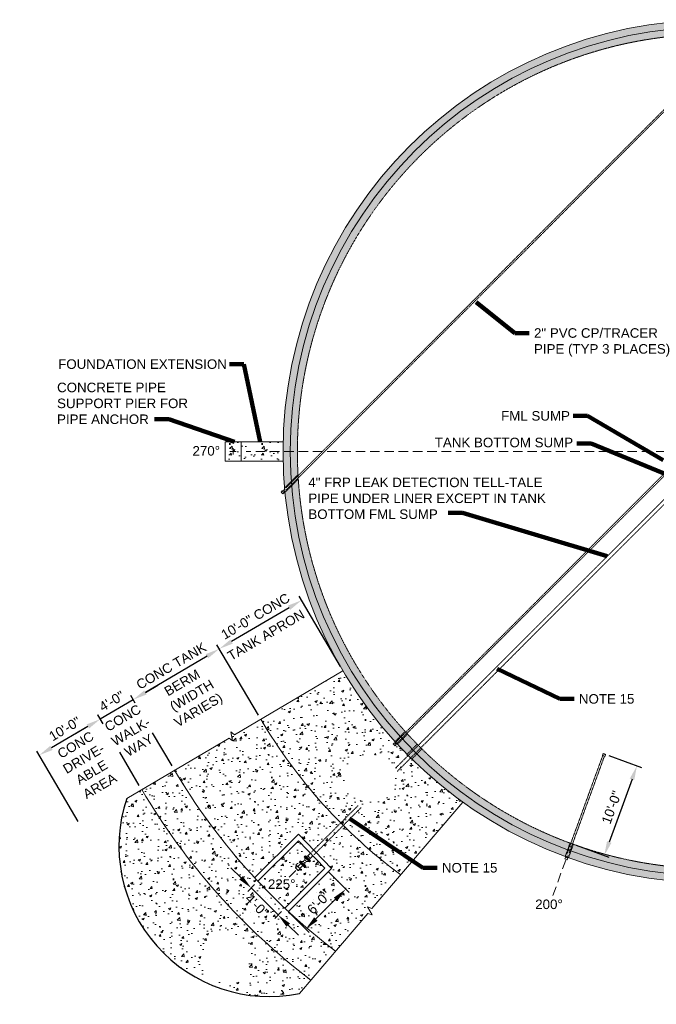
# Model space of a CAD drawing. Header units: inches. Extents: x -1262 to 1523, y -1322 to 722.
# Tile 3 of 4: x 43 to 845, y -564 to 675. Entities that reach past the tile are written whole.
import ezdxf

# ---------------------------------------------------------------- set-up
doc = ezdxf.new("R2010")
doc.units = ezdxf.units.IN
doc.header["$MEASUREMENT"] = 0
for name, pattern in [('( Dashed )', [9, 6, -3]), ('DASHED', [0.23622, 0.15748, -0.07874]), ('HIDDEN', [0.19685, 0.15748, -0.03937])]:
    doc.linetypes.add(name, pattern=pattern)
doc.layers.get('DefPoints').update_dxf_attribs({"lineweight": 0})
for name, color, linetype, lineweight in [('G-ANNO-DIMS', 2, 'Continuous', 0), ('G-ANNO-MASK', 1, 'Continuous', 0), ('G-ANNO-NOTE', 4, 'Continuous', 30), ('G-ANNO-PATT', 250, 'Continuous', 0), ('G-GRID-COOR', 2, 'Continuous', 13), ('M-DETL-LGHT', 3, 'Continuous', 0), ('M-DETL-MEDM', 5, 'Continuous', 0), ('M-DETL-MLGT', 2, 'Continuous', 0), ('M-PIPE-VALV', 3, 'Continuous', 0)]:
    doc.layers.add(name, color=color, linetype=linetype, lineweight=lineweight)
doc.layers.add('G-ANNO-NPLT', color=2, linetype='Continuous', lineweight=0, plot=False)
doc.styles.add("AEC_AC_11ArchDims-CC_1-8_1'", font='arial.ttf', dxfattribs={"height": 12})
doc.styles.add("AEC_AC_50Text-LeftTop_1-8_1'", font='arial.ttf', dxfattribs={"height": 12})
doc.dimstyles.new("AEC_AC_11_Arch-Dims_1-8_1'", dxfattribs={"dimtxt": 12, "dimasz": 18, "dimexe": 6, "dimexo": 6, "dimgap": 6, "dimtad": 1, "dimdec": 4, "dimzin": 15, "dimdsep": 46, "dimlunit": 4, "dimtxsty": "AEC_AC_11ArchDims-CC_1-8_1'", "dimcen": 0.09, "dimclrd": 256, "dimclre": 256, "dimazin": 2, "dimtfac": 0.7, "dimtdec": 4, "dimtix": 1, "dimtmove": 1, "dimatfit": 3, "dimfxl": 1, "dimfrac": 1, "dimtolj": 1, "dimtzin": 15, "dimlwd": 30, "dimlwe": 30, "dimarcsym": 0})
doc.dimstyles.new("AEC_AC_50_Notes_1-8_1'", dxfattribs={"dimtxt": 12, "dimasz": 18, "dimexe": 6, "dimexo": 6, "dimgap": 6, "dimtad": 1, "dimjust": 1, "dimdec": 3, "dimzin": 15, "dimdsep": 46, "dimlunit": 5, "dimtxsty": "AEC_AC_50Text-LeftTop_1-8_1'", "dimcen": 0.09, "dimclrd": 256, "dimclre": 256, "dimazin": 2, "dimtfac": 0.7, "dimtdec": 3, "dimtmove": 1, "dimatfit": 1, "dimfxl": 1, "dimfrac": 1, "dimtolj": 1, "dimtzin": 15, "dimlwd": 30, "dimlwe": 30, "dimarcsym": 0})

# ---------------------------------------------------------------- blocks, each defined once
blk = doc.blocks.new('BLND FLNG 4')
for p, q in [((0.9375, 4.5), (0, 4.5)), ((0, 4.5), (0, -4.5)), ((0.9375, 4.5), (0.9375, -4.5)), ((0.9375, -4.5), (0, -4.5))]:
    blk.add_line(p, q)
blk = doc.blocks.new('BALL 4')
for p, q in [((-8.1, 3.6), (-5.6, 1.1)), ((-3.4, 1.1), (-0.9, 3.6)), ((-8.1, -3.6), (-5.6, -1.1)), ((-3.4, -1.1), (-0.9, -3.6))]:
    blk.add_line(p, q)
blk.add_circle((-4.5, 0), 1.5)
for p in [(-9, 0), (-0.9, 0)]:
    blk.add_blockref('BLND FLNG 4', p)
blk = doc.blocks.new('WNF 4')
for p, q in [((0, -4.5), (0, 4.5)), ((0, 4.5), (0, -4.5)), ((0, 4.5), (0.9, 4.5)), ((0.9, -4.5), (0.9, 4.5)), ((3, 2.2), (0.9, 2.9)), ((3, 2.2), (3, -2.2)), ((0, -4.5), (0.9, -4.5)), ((3, -2.2), (0.9, -2.9))]:
    blk.add_line(p, q)
blk = doc.blocks.new('*D34')
at = {"layer": 'DefPoints', "color": 0, "transparency": 16777216}
for p in [(779.2, -248.7), (738.1, -361.4), (779.1, -376.3)]:
    blk.add_point(p, dxfattribs=at)
at = {"layer": 'G-ANNO-DIMS', "lineweight": 30, "transparency": 16777216}
for p, q in [((784.8, -250.7), (825.8, -265.6)), ((814, -280.5), (785.3, -359.4)), ((743.8, -363.5), (784.8, -378.4))]:
    blk.add_line(p, q, dxfattribs=at)
at = {"layer": 'G-ANNO-DIMS', "transparency": 16777216}
for points in [[(811.2, -279.5), (816.8, -281.5), (820.2, -263.6)], [(782.5, -358.4), (788.1, -360.4), (779.1, -376.3)]]:
    blk.add_solid(points, dxfattribs=at)
at = {"layer": 'G-ANNO-DIMS', "color": 0, "lineweight": 30, "transparency": 16777216, "insert": (788.3, -315.8), "char_height": 12, "attachment_point": 5, "rotation": 70.0047, "style": "AEC_AC_11ArchDims-CC_1-8_1'"}
blk.add_mtext('\\A1;10\'-0"', dxfattribs=at)
blk = doc.blocks.new('*D38')
at = {"layer": 'DefPoints', "color": 0, "transparency": 16777216}
for p in [(294.5, -116.4), (450.1, -144), (346.7, -205)]:
    blk.add_point(p, dxfattribs=at)
at = {"layer": 'G-ANNO-DIMS', "lineweight": 30, "transparency": 16777216}
for p, q in [((447, -138.8), (394.8, -50.3)), ((382.3, -64.6), (310, -107.2)), ((343.7, -199.8), (291.4, -111.2))]:
    blk.add_line(p, q, dxfattribs=at)
at = {"layer": 'G-ANNO-DIMS', "transparency": 16777216}
for points in [[(380.8, -62), (383.8, -67.2), (397.8, -55.4)], [(308.4, -104.7), (311.5, -109.8), (294.5, -116.4)]]:
    blk.add_solid(points, dxfattribs=at)
at = {"layer": 'G-ANNO-DIMS', "color": 0, "lineweight": 30, "transparency": 16777216, "insert": (339.9, -75.4), "char_height": 12, "attachment_point": 5, "rotation": 30.5361, "style": "AEC_AC_11ArchDims-CC_1-8_1'"}
blk.add_mtext('\\A1;10\'-0" CONC', dxfattribs=at)
blk = doc.blocks.new('*D40')
at = {"layer": 'DefPoints', "color": 0, "transparency": 16777216}
for p in [(185.9, -180.4), (191.6, -190), (346.7, -205)]:
    blk.add_point(p, dxfattribs=at)
at = {"layer": 'G-ANNO-DIMS', "lineweight": 30, "transparency": 16777216}
for p, q in [((343.7, -199.8), (291.4, -111.2)), ((279, -125.5), (201.4, -171.3)), ((188.6, -184.9), (182.9, -175.2))]:
    blk.add_line(p, q, dxfattribs=at)
at = {"layer": 'G-ANNO-DIMS', "transparency": 16777216}
for points in [[(277.4, -123), (280.5, -128.1), (294.5, -116.4)], [(199.9, -168.7), (203, -173.8), (185.9, -180.4)]]:
    blk.add_solid(points, dxfattribs=at)
at = {"layer": 'G-ANNO-DIMS', "color": 0, "lineweight": 30, "transparency": 16777216, "insert": (234, -137.9), "char_height": 12, "attachment_point": 5, "rotation": 30.5361, "style": "AEC_AC_11ArchDims-CC_1-8_1'"}
blk.add_mtext('\\A1;CONC TANK', dxfattribs=at)
blk = doc.blocks.new('*D41')
at = {"layer": 'DefPoints', "color": 0, "transparency": 16777216}
for p in [(191.6, -190), (144.6, -204.8), (150.7, -215.1)]:
    blk.add_point(p, dxfattribs=at)
at = {"layer": 'G-ANNO-DIMS', "lineweight": 30, "transparency": 16777216}
for p, q in [((201.4, -171.3), (217, -162.1)), ((185.9, -180.4), (144.6, -204.8)), ((188.6, -184.9), (182.9, -175.2)), ((147.6, -209.9), (141.6, -199.6)), ((129.1, -213.9), (113.6, -223.1))]:
    blk.add_line(p, q, dxfattribs=at)
at = {"layer": 'G-ANNO-DIMS', "transparency": 16777216}
for points in [[(199.9, -168.7), (203, -173.8), (185.9, -180.4)], [(127.6, -211.4), (130.6, -216.5), (144.6, -204.8)]]:
    blk.add_solid(points, dxfattribs=at)
at = {"layer": 'G-ANNO-DIMS', "color": 0, "lineweight": 30, "transparency": 16777216, "insert": (159.1, -182.2), "char_height": 12, "attachment_point": 5, "rotation": 30.5361, "style": "AEC_AC_11ArchDims-CC_1-8_1'"}
blk.add_mtext('\\A1;4\'-0"', dxfattribs=at)
blk = doc.blocks.new('*D42')
at = {"layer": 'DefPoints', "color": 0, "transparency": 16777216}
for p in [(151.2, -215.9), (67.7, -250.2), (119.9, -338.7, 0)]:
    blk.add_point(p, dxfattribs=at)
at = {"layer": 'G-ANNO-DIMS', "lineweight": 30, "transparency": 16777216}
for p, q in [((148.1, -210.7), (141.6, -199.6)), ((129.1, -213.9), (83.2, -241)), ((116.9, -333.6), (64.6, -245))]:
    blk.add_line(p, q, dxfattribs=at)
at = {"layer": 'G-ANNO-DIMS', "transparency": 16777216}
for points in [[(127.6, -211.4), (130.6, -216.5), (144.6, -204.8)], [(81.7, -238.4), (84.7, -243.6), (67.7, -250.2)]]:
    blk.add_solid(points, dxfattribs=at)
at = {"layer": 'G-ANNO-DIMS', "color": 0, "lineweight": 30, "transparency": 16777216, "insert": (100, -217), "char_height": 12, "attachment_point": 5, "rotation": 30.5361, "style": "AEC_AC_11ArchDims-CC_1-8_1'"}
blk.add_mtext('\\A1;10\'-0"', dxfattribs=at)
blk = doc.blocks.new('*D43')
at = {"layer": 'DefPoints', "color": 0, "transparency": 16777216}
for p in [(427.3, -392.4), (377, -442.6), (403.3, -469)]:
    blk.add_point(p, dxfattribs=at)
at = {"layer": 'G-ANNO-DIMS', "lineweight": 30, "transparency": 16777216}
for p, q in [((431.5, -396.6), (457.8, -423)), ((440.8, -431.4), (416.1, -456.2)), ((381.3, -446.9), (407.6, -473.2))]:
    blk.add_line(p, q, dxfattribs=at)
at = {"layer": 'G-ANNO-DIMS', "transparency": 16777216}
for points in [[(438.7, -429.3), (443, -433.6), (453.6, -418.7)], [(413.9, -454.1), (418.2, -458.4), (403.3, -469)]]:
    blk.add_solid(points, dxfattribs=at)
at = {"layer": 'G-ANNO-DIMS', "color": 0, "lineweight": 30, "transparency": 16777216, "insert": (419.9, -435.3), "char_height": 12, "attachment_point": 5, "rotation": 45, "style": "AEC_AC_11ArchDims-CC_1-8_1'"}
blk.add_mtext('\\A1;6\'-0"', dxfattribs=at)
blk = doc.blocks.new('*D45')
at = {"layer": 'DefPoints', "color": 0, "transparency": 16777216}
for p in [(343.1, -408.7, 0), (377, -442.6, 0), (368.5, -451.1)]:
    blk.add_point(p, dxfattribs=at)
at = {"layer": 'G-ANNO-DIMS', "lineweight": 30, "transparency": 16777216}
for p, q in [((321.8, -404.5), (309.1, -391.8)), ((338.8, -413), (330.3, -421.5)), ((334.6, -417.2), (368.5, -451.1)), ((372.8, -446.9), (364.3, -455.4)), ((381.2, -463.9), (394, -476.6))]:
    blk.add_line(p, q, dxfattribs=at)
at = {"layer": 'G-ANNO-DIMS', "transparency": 16777216}
for points in [[(324, -402.4), (319.7, -406.6), (334.6, -417.2)], [(383.4, -461.8), (379.1, -466), (368.5, -451.1)]]:
    blk.add_solid(points, dxfattribs=at)
at = {"layer": 'G-ANNO-DIMS', "color": 0, "lineweight": 30, "transparency": 16777216, "insert": (341.7, -439.3), "char_height": 12, "attachment_point": 5, "rotation": 315, "style": "AEC_AC_11ArchDims-CC_1-8_1'"}
blk.add_mtext('\\A1;4\'-0"', dxfattribs=at)

msp = doc.modelspace()

# ---------------------------------------------------------------- hatches: boundary and pattern name
at = {"layer": 'G-ANNO-PATT', "lineweight": 13}
h = msp.add_hatch(dxfattribs=at)
h.set_pattern_fill('AR-CONC', color=256, style=0, pattern_type=2)
h.set_pattern_definition([(50, (496.608, -197.035), (28.6904, -2.5101), [3, -33]), (355, (496.608, -197.035), (-5.55005, 30.0877), [2.4, -26.4]), (100.4514, (498.998, -197.244), (23.14035, 27.5776), [2.5496, -28.0457]), (46.1842, (496.608, -189.035), (42.6897, -6.6208), [4.5, -49.5]), (96.6356, (500.165, -189.586), (37.3865, 38.9647), [3.8244, -42.0685]), (351.184, (496.608, -189.035), (37.3865, 38.9647), [3.6, -39.6]), (21, (500.608, -191.035), (23.8763, -16.10476), [3, -33]), (326, (500.608, -191.035), (9.7326, 29.006), [2.4, -26.4]), (71.4514, (502.597, -192.377), (33.6089, 12.90125), [2.5496, -28.0457]), (37.5, (496.608, -197.035), (0.486394, 13.315754), [0, -26.08, 0, -26.8, 0, -26.5]), (7.5, (496.608, -197.035), (10.52278, 15.77647), [0, -15.28, 0, -25.48, 0, -10.1]), (327.5, (487.688, -197.035), (21.3529, -0.902195), [0, -10, 0, -31.2, 0, -41.4]), (317.5, (483.688, -197.035), (23.32745, 4.0042), [0, -13, 0, -20.72, 0, -29.4])])
edge = h.paths.add_edge_path()
edge.add_arc((917.76278, 131.89791), 543, 0, 360)
edge = h.paths.add_edge_path(flags=16)
edge.add_arc((917.76278, 131.89791), 525, 0, 360)
h = msp.add_hatch(dxfattribs=at)
h.set_pattern_fill('AR-CONC', color=256, style=0, pattern_type=2)
h.set_pattern_definition([(50, (307.356, 127.48), (28.69, -2.51), [3, -33]), (355, (307.356, 127.48), (-5.55, 30.088), [2.4, -26.4]), (100.45, (309.747, 127.272), (23.14, 27.578), [2.55, -28.046]), (46.18, (307.356, 135.48), (42.69, -6.62), [4.5, -49.5]), (96.64, (310.914, 134.93), (37.386, 38.965), [3.824, -42.069]), (351.18, (307.356, 135.48), (37.386, 38.965), [3.6, -39.6]), (21, (311.356, 133.48), (23.876, -16.105), [3, -33]), (326, (311.356, 133.48), (9.733, 29.006), [2.4, -26.4]), (71.45, (313.346, 132.14), (33.61, 12.9), [2.55, -28.046]), (37.5, (307.356, 127.481), (0.4864, 13.3158), [0, -26.08, 0, -26.8, 0, -26.5]), (7.5, (307.356, 127.481), (10.523, 15.7765), [0, -15.28, 0, -25.48, 0, -10.1]), (327.5, (298.436, 127.481), (21.353, -0.902), [0, -10, 0, -31.2, 0, -41.4]), (317.5, (294.436, 127.481), (23.327, 4.004), [0, -13, 0, -20.72, 0, -29.4])])
h.paths.add_polyline_path([(301.89539, 143.89791), (301.89539, 119.89791), (321.89539, 119.89791), (321.89539, 143.89791)])
h = msp.add_hatch(dxfattribs=at)
h.set_pattern_fill('AR-CONC', color=256, style=0, pattern_type=2)
h.set_pattern_definition([(50, (347.915, 127.48), (28.69, -2.51), [3, -33]), (355, (347.915, 127.48), (-5.55, 30.088), [2.4, -26.4]), (100.45, (350.306, 127.272), (23.14, 27.578), [2.55, -28.046]), (46.18, (347.915, 135.48), (42.69, -6.62), [4.5, -49.5]), (96.64, (351.472, 134.93), (37.386, 38.965), [3.824, -42.069]), (351.18, (347.915, 135.48), (37.386, 38.965), [3.6, -39.6]), (21, (351.915, 133.48), (23.876, -16.105), [3, -33]), (326, (351.915, 133.48), (9.733, 29.006), [2.4, -26.4]), (71.45, (353.905, 132.14), (33.61, 12.901), [2.55, -28.046]), (37.5, (347.915, 127.481), (0.4864, 13.3158), [0, -26.08, 0, -26.8, 0, -26.5]), (7.5, (347.915, 127.481), (10.523, 15.7765), [0, -15.28, 0, -25.48, 0, -10.1]), (327.5, (338.995, 127.481), (21.353, -0.9022), [0, -10, 0, -31.2, 0, -41.4]), (317.5, (334.995, 127.481), (23.3274, 4.004), [0, -13, 0, -20.72, 0, -29.4])])
h.paths.add_polyline_path([(374.89539, 119.89791, -0.0110510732), (374.89539, 143.89791), (321.89539, 143.89791), (321.89539, 119.89791)])
h = msp.add_hatch(dxfattribs=at)
h.set_pattern_fill('AR-CONC', color=256, style=0, pattern_type=2)
h.set_pattern_definition([(50, (534.62, -343.174), (28.6904, -2.51), [3, -33]), (355, (534.62, -343.174), (-5.55, 30.0877), [2.4, -26.4]), (100.451, (537.01, -343.383), (23.1404, 27.5776), [2.5496, -28.0457]), (46.184, (534.62, -335.174), (42.6897, -6.621), [4.5, -49.5]), (96.636, (538.178, -335.726), (37.3865, 38.965), [3.8244, -42.0685]), (351.184, (534.62, -335.174), (37.3865, 38.965), [3.6, -39.6]), (21, (538.62, -337.174), (23.8763, -16.1048), [3, -33]), (326, (538.62, -337.174), (9.7326, 29.006), [2.4, -26.4]), (71.451, (540.61, -338.516), (33.609, 12.9012), [2.5496, -28.0457]), (37.5, (534.62, -343.174), (0.4864, 13.31575), [0, -26.08, 0, -26.8, 0, -26.5]), (7.5, (534.62, -343.174), (10.5228, 15.7765), [0, -15.28, 0, -25.48, 0, -10.1]), (327.5, (525.7, -343.174), (21.3529, -0.9022), [0, -10, 0, -31.2, 0, -41.4]), (317.5, (521.7, -343.174), (23.3274, 4.0042), [0, -13, 0, -20.72, 0, -29.4])])
h.paths.add_polyline_path([(450.07179, -143.99), (346.71467, -204.95971, 0.1002547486), (522.8026, -400.62013), (600.91215, -309.07225, -0.1040698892)])
h.paths.add_polyline_path([(514.9037, -234.6312), (517.148, -236.87545), (516.55193, -237.47153), (515.72457, -238.29891), (513.48027, -236.05466), (514.38646, -235.14845)], flags=16)
edge = h.paths.add_edge_path(flags=16)
edge.add_arc((483.29749, -279.14935), 30, 0, 360)
h = msp.add_hatch(dxfattribs=at)
h.set_pattern_fill('AR-CONC', color=256, style=0, pattern_type=2)
h.set_pattern_definition([(50, (360.09, -292.172), (28.6904, -2.51), [3, -33]), (355, (360.09, -292.172), (-5.55, 30.0877), [2.4, -26.4]), (100.451, (362.48, -292.38), (23.1404, 27.5776), [2.5496, -28.0457]), (46.184, (360.09, -284.17), (42.69, -6.621), [4.5, -49.5]), (96.636, (363.646, -284.723), (37.386, 38.965), [3.824, -42.0685]), (351.184, (360.09, -284.17), (37.386, 38.965), [3.6, -39.6]), (21, (364.09, -286.172), (23.8763, -16.1048), [3, -33]), (326, (364.09, -286.172), (9.7326, 29.006), [2.4, -26.4]), (71.451, (366.079, -287.514), (33.609, 12.9012), [2.5496, -28.0457]), (37.5, (360.089, -292.172), (0.4864, 13.31575), [0, -26.08, 0, -26.8, 0, -26.5]), (7.5, (360.089, -292.172), (10.5228, 15.7765), [0, -15.28, 0, -25.48, 0, -10.1]), (327.5, (351.169, -292.172), (21.3529, -0.9022), [0, -10, 0, -31.2, 0, -41.4]), (317.5, (347.169, -292.172), (23.3274, 4.0042), [0, -13, 0, -20.72, 0, -29.4])])
h.paths.add_polyline_path([(238.18969, -268.9779, 0.0536257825), (338.98509, -404.32721), (394.15051, -349.31836), (425.4256, -381.83526), (459.48331, -347.21473, -0.0687741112), (346.71467, -204.95971), (313.60063, -224.49346), (309.08613, -220.77677), (311.22466, -232.2748), (306.71016, -228.55811)])
h = msp.add_hatch(dxfattribs=at)
h.set_pattern_fill('AR-CONC', color=256, style=0, pattern_type=2)
h.set_pattern_definition([(50, (285.644, -382.104), (28.6904, -2.51), [3, -33]), (355, (285.644, -382.104), (-5.55, 30.0877), [2.4, -26.4]), (100.451, (288.035, -382.313), (23.1404, 27.5776), [2.5496, -28.0457]), (46.184, (285.644, -374.104), (42.69, -6.621), [4.5, -49.5]), (96.636, (289.2, -374.655), (37.386, 38.965), [3.824, -42.069]), (351.184, (285.644, -374.104), (37.386, 38.965), [3.6, -39.6]), (21, (289.644, -376.104), (23.8763, -16.1048), [3, -33]), (326, (289.644, -376.104), (9.7326, 29.006), [2.4, -26.4]), (71.451, (291.634, -377.446), (33.609, 12.901), [2.5496, -28.0457]), (37.5, (285.644, -382.104), (0.4864, 13.31575), [0, -26.08, 0, -26.8, 0, -26.5]), (7.5, (285.644, -382.104), (10.5228, 15.7765), [0, -15.28, 0, -25.48, 0, -10.1]), (327.5, (276.724, -382.104), (21.3529, -0.9022), [0, -10, 0, -31.2, 0, -41.4]), (317.5, (272.724, -382.104), (23.3274, 4.0042), [0, -13, 0, -20.72, 0, -29.4])])
h.paths.add_polyline_path([(196.84684, -293.36578, 0.0680417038), (337.44959, -471.26509), (371.11364, -437.04473, -0.0682114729), (238.18969, -268.9779)])
h = msp.add_hatch(dxfattribs=at)
h.set_pattern_fill('AR-CONC', color=256, style=0, pattern_type=2)
h.set_pattern_definition([(50, (236.206, -420.22), (28.6904, -2.51), [3, -33]), (355, (236.206, -420.22), (-5.55, 30.0877), [2.4, -26.4]), (100.451, (238.597, -420.428), (23.1404, 27.5776), [2.5496, -28.0457]), (46.184, (236.206, -412.22), (42.6897, -6.621), [4.5, -49.5]), (96.636, (239.764, -412.77), (37.3865, 38.965), [3.8244, -42.0685]), (351.184, (236.206, -412.22), (37.3865, 38.965), [3.6, -39.6]), (21, (240.206, -414.22), (23.8763, -16.1048), [3, -33]), (326, (240.206, -414.22), (9.7326, 29.006), [2.4, -26.4]), (71.451, (242.196, -415.56), (33.609, 12.9012), [2.5496, -28.0457]), (37.5, (236.206, -420.219), (0.4864, 13.31575), [0, -26.08, 0, -26.8, 0, -26.5]), (7.5, (236.206, -420.22), (10.5228, 15.7765), [0, -15.28, 0, -25.48, 0, -10.1]), (327.5, (227.286, -420.219), (21.3529, -0.9022), [0, -10, 0, -31.2, 0, -41.4]), (317.5, (223.286, -420.22), (23.3274, 4.0042), [0, -13, 0, -20.72, 0, -29.4])])
h.paths.add_polyline_path([(395.32837, -550.02562), (409.65702, -533.2318, -0.0966721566), (196.84684, -293.36578), (177.85972, -304.56616, 0.5771927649)])
edge = h.paths.add_edge_path(flags=16)
edge.add_arc((302.65809, -506.86771), 30, 0, 360)
h = msp.add_hatch(dxfattribs=at)
h.set_pattern_fill('AR-CONC', color=256, style=0, pattern_type=2)
h.set_pattern_definition([(50, (372.73, -389.13), (28.69, -2.51), [3, -33]), (355, (372.73, -389.13), (-5.55, 30.088), [2.4, -26.4]), (100.45, (375.12, -389.34), (23.14, 27.578), [2.55, -28.046]), (46.184, (372.73, -381.13), (42.69, -6.62), [4.5, -49.5]), (96.636, (376.288, -381.68), (37.386, 38.965), [3.824, -42.069]), (351.184, (372.73, -381.13), (37.386, 38.965), [3.6, -39.6]), (21, (376.73, -383.13), (23.876, -16.105), [3, -33]), (326, (376.73, -383.13), (9.733, 29.006), [2.4, -26.4]), (71.45, (378.72, -384.472), (33.609, 12.901), [2.55, -28.046]), (37.5, (372.73, -389.13), (0.4864, 13.3158), [0, -26.08, 0, -26.8, 0, -26.5]), (7.5, (372.73, -389.13), (10.5228, 15.7765), [0, -15.28, 0, -25.48, 0, -10.1]), (327.5, (363.81, -389.13), (21.3529, -0.9022), [0, -10, 0, -31.2, 0, -41.4]), (317.5, (359.81, -389.13), (23.3274, 4.004), [0, -13, 0, -20.72, 0, -29.4])])
h.paths.add_polyline_path([(400.62979, -383.73357, -0.4114716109), (402.12275, -382.24061), (402.10603, -378.67281), (401.47827, -378.04505), (402.14118, -377.38213), (402.80932, -376.71401), (403.92513, -377.82982), (405.85348, -376.85182), (409.14329, -373.56182), (393.98537, -357.80203), (343.07704, -408.71036, 0.0126321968), (371.11364, -437.04473), (421.21625, -386.11416), (412.26333, -376.80575), (409.03546, -380.0338), (408.05746, -381.96215), (409.17327, -383.07796), (408.50514, -383.74609), (407.84223, -384.40901), (407.19756, -383.76434), (403.62976, -383.74762, -0.4114716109), (402.1368, -385.24058), (402.15352, -388.80838), (402.79819, -389.45305), (402.13528, -390.11596), (401.47236, -390.77887), (399.54992, -388.85643), (395.656, -392.75034), (396.08783, -393.18216), (393.92875, -395.34131), (390.54156, -391.95423), (392.70231, -389.79676), (393.13562, -390.23005), (397.03253, -386.33904), (395.1084, -384.41491), (395.77131, -383.752), (396.43423, -383.08909), (397.06199, -383.71685)])
edge = h.paths.add_edge_path(flags=16)
edge.add_arc((391.56538, -388.416), 0.64887, 0, 360)
edge = h.paths.add_edge_path(flags=16)
edge.add_arc((397.46643, -394.32142), 0.64887, 0, 360)
h = msp.add_hatch(dxfattribs=at)
h.set_pattern_fill('AR-CONC', color=256, style=0, pattern_type=2)
h.set_pattern_definition([(50, (478.077, -428.475), (28.6904, -2.51), [3, -33]), (355, (478.077, -428.475), (-5.55, 30.088), [2.4, -26.4]), (100.451, (480.468, -428.684), (23.1404, 27.5776), [2.5496, -28.0457]), (46.184, (478.077, -420.475), (42.69, -6.621), [4.5, -49.5]), (96.636, (481.634, -421.027), (37.386, 38.965), [3.824, -42.069]), (351.184, (478.077, -420.475), (37.386, 38.965), [3.6, -39.6]), (21, (482.077, -422.475), (23.8763, -16.1048), [3, -33]), (326, (482.077, -422.475), (9.7326, 29.006), [2.4, -26.4]), (71.451, (484.067, -423.817), (33.609, 12.901), [2.5496, -28.0457]), (37.5, (478.077, -428.475), (0.4864, 13.31575), [0, -26.08, 0, -26.8, 0, -26.5]), (7.5, (478.077, -428.475), (10.5228, 15.7765), [0, -15.28, 0, -25.48, 0, -10.1]), (327.5, (469.157, -428.475), (21.3529, -0.9022), [0, -10, 0, -31.2, 0, -41.4]), (317.5, (465.157, -428.475), (23.3274, 4.0042), [0, -13, 0, -20.72, 0, -29.4])])
h.paths.add_polyline_path([(522.8026, -400.62013, -0.0312650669), (459.48331, -347.21473), (425.4256, -381.83526), (435.74314, -392.56247), (381.39956, -446.75181, 0.0246125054), (440.86039, -496.66005), (481.40279, -449.14256), (486.88111, -451.18768), (481.11698, -441.01158), (486.5953, -443.0567)])
h = msp.add_hatch(dxfattribs=at)
h.set_pattern_fill('AR-CONC', color=256, style=0, pattern_type=2)
h.set_pattern_definition([(50, (397.698, -416.373), (28.69, -2.51), [3, -33]), (355, (397.698, -416.373), (-5.55, 30.088), [2.4, -26.4]), (100.45, (400.09, -416.582), (23.14, 27.578), [2.55, -28.046]), (46.18, (397.7, -408.373), (42.69, -6.62), [4.5, -49.5]), (96.64, (401.256, -408.925), (37.386, 38.965), [3.824, -42.069]), (351.18, (397.7, -408.373), (37.386, 38.965), [3.6, -39.6]), (21, (401.698, -410.373), (23.876, -16.105), [3, -33]), (326, (401.698, -410.373), (9.733, 29.006), [2.4, -26.4]), (71.45, (403.688, -411.715), (33.609, 12.901), [2.55, -28.046]), (37.5, (397.698, -416.373), (0.4864, 13.3158), [0, -26.08, 0, -26.8, 0, -26.5]), (7.5, (397.698, -416.373), (10.523, 15.7765), [0, -15.28, 0, -25.48, 0, -10.1]), (327.5, (388.778, -416.373), (21.353, -0.9022), [0, -10, 0, -31.2, 0, -41.4]), (317.5, (384.778, -416.373), (23.3274, 4.004), [0, -13, 0, -20.72, 0, -29.4])])
h.paths.add_polyline_path([(371.11364, -437.04473, 0.0025770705), (377.00739, -442.6494), (427.25947, -392.39733), (421.21625, -386.11416)])
h = msp.add_hatch(dxfattribs=at)
h.set_pattern_fill('AR-CONC', color=256, style=0, pattern_type=2)
h.set_pattern_definition([(50, (367.814, -483.277), (28.6904, -2.51), [3, -33]), (355, (367.814, -483.277), (-5.55, 30.088), [2.4, -26.4]), (100.45, (370.205, -483.486), (23.14, 27.578), [2.5496, -28.046]), (46.184, (367.814, -475.277), (42.69, -6.621), [4.5, -49.5]), (96.636, (371.37, -475.83), (37.386, 38.965), [3.824, -42.069]), (351.184, (367.814, -475.277), (37.386, 38.965), [3.6, -39.6]), (21, (371.814, -477.277), (23.876, -16.105), [3, -33]), (326, (371.814, -477.277), (9.733, 29.006), [2.4, -26.4]), (71.45, (373.804, -478.62), (33.609, 12.901), [2.5496, -28.046]), (37.5, (367.814, -483.277), (0.4864, 13.3158), [0, -26.08, 0, -26.8, 0, -26.5]), (7.5, (367.814, -483.277), (10.5228, 15.7765), [0, -15.28, 0, -25.48, 0, -10.1]), (327.5, (358.894, -483.277), (21.3529, -0.9022), [0, -10, 0, -31.2, 0, -41.4]), (317.5, (354.894, -483.277), (23.3274, 4.0042), [0, -13, 0, -20.72, 0, -29.4])])
h.paths.add_polyline_path([(440.86039, -496.66005, -0.0290971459), (371.11364, -437.04473), (337.44959, -471.26509, 0.0284433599), (409.65702, -533.2318)])

# ---------------------------------------------------------------- linework, layer by layer
at = {"layer": 'G-ANNO-DIMS', "lineweight": 30}
for p, q in [((235.07122, -263.69141, 0.00394), (210.54249, -222.10978, 0.00394)), ((193.77809, -288.16357, 0.00394), (169.19964, -246.49766, 0.00394))]:
    msp.add_line(p, q, dxfattribs=at)
at = {"layer": 'G-ANNO-MASK', "linetype": 'Continuous', "extrusion": (-8.96175e-06, -5.35516e-06, 1), "elevation": 0.00067, "flags": 128}
msp.add_lwpolyline([(450.07179, -143.99), (313.60063, -224.49346), (309.08613, -220.77677), (311.22466, -232.2748), (306.71016, -228.55811), (177.85972, -304.56616)], dxfattribs=at)
at = {"layer": 'G-ANNO-MASK', "linetype": 'Continuous', "elevation": 0.00394, "flags": 128}
msp.add_lwpolyline([(600.91215, -309.07225), (486.5953, -443.0567), (481.11698, -441.01158), (486.88111, -451.18768), (481.40279, -449.14256), (395.32837, -550.02562)], dxfattribs=at)
at = {"layer": 'G-ANNO-NPLT', "lineweight": 30, "extrusion": (1.02127e-05, 2.24899e-05, 1)}
msp.add_arc((357.49076, -364.48384, -0.0044), 189.3606, 161.55337714, 281.52630231, dxfattribs=at)
at = {"layer": 'G-GRID-COOR', "linetype": 'Continuous', "ltscale": 2}
for p, q in [((307.89539, 131.89791, 0.00394), (315.89539, 131.89791, 0.00394)), ((311.89539, 127.89791, 0.00394), (311.89539, 135.89791, 0.00394))]:
    msp.add_line(p, q, dxfattribs=at)
at = {"layer": 'G-GRID-COOR', "linetype": '( Dashed )', "ltscale": 2}
for p, q in [((910.24979, 131.89791, 0.00394), (328.48471, 131.89791, 0.00394)), ((714.31086, -426.87068, 0.00394), (730.56091, -382.23189, 0.00394)), ((390.83839, -395.04459, 0.00046), (382.01642, -403.86686, 0.00394))]:
    msp.add_line(p, q, dxfattribs=at)
at = {"layer": 'M-DETL-LGHT'}
for p, q in [((374.89539, 143.89791, 0.00394), (301.89539, 143.89791, 0.00394)), ((301.89539, 143.89791, 0.00394), (301.89539, 119.89791, 0.00394)), ((321.89539, 143.89791, 0.00394), (321.89539, 119.89791, 0.00394)), ((374.89539, 119.89791, 0.00394), (301.89539, 119.89791, 0.00394)), ((372.25156, 80.76277, 0.00394), (373.67499, 82.18623, 0.00394)), ((372.25156, 80.76277, 0.00394), (374.49585, 78.51852, 0.00394)), ((373.67499, 82.18623, 0.00394), (375.91929, 79.94198, 0.00394)), ((376.83441, 84.51122, 0.00394), (374.09222, 81.76901, 0.00394)), ((374.49585, 78.51852, 0.00394), (375.91929, 79.94198, 0.00394)), ((377.068, 81.91637, 0.00394), (375.50645, 80.35481, 0.00394)), ((513.48027, -236.05466, 0.00394), (514.38646, -235.14845, 0.00394)), ((514.38646, -235.14845, 0.00394), (514.9037, -234.6312, 0.00394)), ((514.9037, -234.6312, 0.00394), (517.148, -236.87545, 0.00394)), ((513.48027, -236.05466, 0.00394), (515.72457, -238.29891, 0.00394)), ((515.72457, -238.29891, 0.00394), (516.55193, -237.47153, 0.00394)), ((516.55193, -237.47153, 0.00394), (517.148, -236.87545, 0.00394)), ((394.15051, -349.31836, 0.00394), (338.98509, -404.32721, 0.00394)), ((393.98537, -357.80203, 0.00394), (343.07704, -408.71036, 0.00394)), ((393.98537, -357.80203, 0.00394), (427.25947, -392.39733, 0.00394)), ((394.15051, -349.31836, 0.00394), (435.74314, -392.56247, 0.00394)), ((409.14329, -373.56182, 0.00394), (405.85348, -376.85182, 0.00394)), ((412.26333, -376.80575, 0.00394), (409.03546, -380.0338, 0.00394)), ((729.4408, -380.66962, 0.00394), (729.6495, -380.09631, 0.00394)), ((732.42322, -381.75532, 0.00394), (729.4408, -380.66962, 0.00394)), ((729.64026, -380.12171, 0.00394), (730.12942, -378.778, 0.00394)), ((733.11183, -379.8637, 0.00394), (730.12942, -378.778, 0.00394)), ((731.36369, -377.09393, 0.00394), (730.67795, -378.97769, 0.00394)), ((732.42322, -381.75532, 0.00394), (732.72376, -380.92974, 0.00394)), ((733.76686, -376.3391, 0.00394), (732.55729, -379.66183, 0.00394)), ((732.72376, -380.92974, 0.00394), (733.11183, -379.8637, 0.00394)), ((427.25947, -392.39733, 0.00394), (377.00739, -442.6494, 0.00394)), ((435.74314, -392.56247, 0.00394), (381.39956, -446.75181, 0.00394))]:
    msp.add_line(p, q, dxfattribs=at)
at = {"layer": 'M-DETL-LGHT', "color": 3, "linetype": 'Continuous'}
for p, q in [((397.03432, -386.33726, -0.00009), (393.13549, -390.23017, -0.00009)), ((399.54992, -388.85643, 0.00394), (395.656, -392.75034, -0.00009))]:
    msp.add_line(p, q, dxfattribs=at)
at = {"layer": 'M-DETL-LGHT'}
msp.add_circle((917.76278, 131.89791, 0.00394), 543, dxfattribs=at)
at = {"layer": 'M-DETL-LGHT', "linetype": 'DASHED'}
msp.add_circle((917.76278, 131.89791, 0.00394), 525, dxfattribs=at)
at = {"layer": 'M-DETL-LGHT'}
for radius, end in [(663, 233.43625913), (789, 232.8115155), (837, 232.62307425)]:
    msp.add_arc((917.76278, 131.89791, 0.00394), radius, 210.53608203, end, dxfattribs=at)
msp.add_3dface([(395.1084, -384.41491, 0.00394), (395.77131, -383.752, 0.00394), (402.13528, -390.11596, 0.00394), (401.47236, -390.77887, 0.00394)], dxfattribs=at)
at = {"layer": 'M-DETL-MEDM'}
msp.add_circle((917.76278, 131.89791, 0.00394), 534, dxfattribs=at)
at = {"layer": 'M-DETL-MLGT', "linetype": 'HIDDEN'}
for p, q in [((963.38636, 671.06876, 0.00394), (378.40151, 86.07833, 0.00394)), ((965.88665, 670.74065, 0.00394), (378.80047, 83.64886, 0.00394)), ((1284.41171, 533.8898, 0.00394), (515.40088, -235.12837, 0.00394)), ((1285.82592, 532.47559, 0.00394), (516.81511, -236.54257, 0.00394)), ((393.55858, 103.00218, 0.00394), (376.69439, 86.13767, 0.00394)), ((393.92371, 97.0033, 0.00394), (377.21992, 80.29919, 0.00394)), ((862.51487, 79.83522, 0.00394), (516.01538, -266.68372, 0.00394)), ((865.69639, 76.65278, 0.00394), (518.2032, -270.85992, 0.00394)), ((528.44435, -220.31817, 0.00394), (515.70115, -233.06161, 0.00394)), ((531.48081, -223.64567, 0.00394), (518.74244, -236.38428, 0.00394)), ((543.54592, -236.32314, 0.00394), (530.81795, -249.05182, 0.00394)), ((549.55644, -242.33343, 0.00394), (536.82848, -255.06211, 0.00394)), ((777.11533, -250.63093, 0.00394), (735.44427, -365.10281, 0.00394)), ((779.26454, -251.37352, 0.00394), (737.5807, -365.88053, 0.00394)), ((777.68107, -248.1387, 0.00394), (776.85146, -250.53976, 0.00394)), ((779.85133, -251.57627, 0.00394), (776.85146, -250.53976, 0.00394)), ((780.68094, -249.17521, 0.00394), (777.68107, -248.1387, 0.00394)), ((780.68094, -249.17521, 0.00394), (779.85133, -251.57627, 0.00394)), ((469.04498, -313.65677, 0.00394), (410.55773, -372.1473, 0.00394)), ((473.04243, -316.02323, 0.00394), (413.67777, -375.39122, 0.00394)), ((736.0218, -360.64147, 0.00394), (729.86437, -377.5559, 0.00394)), ((734.35861, -368.08518, 0.00394), (732.13476, -374.19415, 0.00394)), ((740.25047, -362.18039, 0.00394), (734.09304, -379.09484, 0.00394)), ((736.49499, -368.86301, 0.00394), (734.78656, -373.55613, 0.00394))]:
    msp.add_line(p, q, dxfattribs=at)
msp.add_3dface([(737.95007, -366.01499, 0.00394), (736.86436, -368.99749, 0.00394), (733.90023, -367.91829, 0.00394), (734.98589, -364.93595, 0.00394)], dxfattribs=at)
at = {"layer": 'M-PIPE-VALV'}
for p, q in [((392.70231, -389.79676, -0.00009), (390.54156, -391.95423, -0.00009)), ((390.54156, -391.95423, -0.00009), (393.92875, -395.34131, -0.00009)), ((390.54287, -391.95292, -0.00009), (391.38518, -389.03934, -0.00009)), ((392.70231, -389.79676, -0.00009), (396.08783, -393.18216, -0.00009)), ((396.08783, -393.18216, -0.00009), (393.92875, -395.34131, -0.00009)), ((393.92875, -395.34131, -0.00009), (396.84295, -394.50116, -0.00009))]:
    msp.add_line(p, q, dxfattribs=at)
for centre in [(391.56538, -388.416, -0.00009), (397.46643, -394.32142, -0.00009)]:
    msp.add_circle(centre, 0.64887, dxfattribs=at)

# ---------------------------------------------------------------- block references
at = {"layer": 'M-DETL-LGHT', "rotation": 45}
for name in ['BALL 4', 'WNF 4']:
    msp.add_blockref(name, (405.32316, -380.56411, 0.00394), dxfattribs=at)

# ---------------------------------------------------------------- texts
at = {"layer": 'G-ANNO-DIMS', "char_height": 12, "attachment_point": 5, "rotation": 30.54, "style": "AEC_AC_50Text-LeftTop_1-8_1'"}
for s, insert in [('TANK APRON', (353.19612, -99.04358)), ('BERM\\P (WIDTH\\PVARIES)', (258.715, -177.66196)), ('CONC\\PWALK-\\PWAY', (182.9868, -220.50062)), ('CONC\\PDRIVE-\\PABLE \\PAREA', (128.74031, -263.01398))]:
    msp.add_mtext(s, dxfattribs=dict(at, insert=insert))
at = {"layer": 'G-ANNO-NOTE', "char_height": 12, "style": "AEC_AC_50Text-LeftTop_1-8_1'"}
for s, insert, width, attachment_point in [('2" PVC CP/TRACER PIPE (TYP 3 PLACES)', (690.61512, 286.93125), 171.8002318, 1), ('CONCRETE PIPE SUPPORT PIER FOR PIPE ANCHOR', (90.23405, 166.25898, 0.00394), 202.7473809, 7), ('4" FRP LEAK DETECTION TELL-TALE PIPE UNDER LINER EXCEPT IN TANK BOTTOM FML SUMP', (406.55343, 46.84528, 0.00394), 320.6565078, 7)]:
    msp.add_mtext(s, dxfattribs=dict(at, insert=insert, width=width, attachment_point=attachment_point))
for s, insert, attachment_point in [('FOUNDATION EXTENSION', (91.64534, 235.6359, 0.00394), 7), ('FML SUMP', (649.25226, 170.54446, 0.00394), 7), ('TANK BOTTOM SUMP', (565.71367, 137.03236, 0.00394), 7), ('270°', (260.71656, 138.67717), 1), ('NOTE 15', (747.13058, -179.43187, 0.00394), 4), ('NOTE 15', (574.70324, -391.83009), 4), ('200%%D', (692.13342, -431.73702), 1)]:
    msp.add_mtext(s, dxfattribs=dict(at, insert=insert, attachment_point=attachment_point))
at = {"layer": 'G-ANNO-NOTE', "lineweight": 30, "insert": (373.03892, -412.39509, 0.00394), "char_height": 12, "attachment_point": 5, "style": "AEC_AC_50Text-LeftTop_1-8_1'"}
msp.add_mtext('225°', dxfattribs=at)

# ---------------------------------------------------------------- dimensions: what is measured, and where the dimension line sits
at = {"layer": 'G-ANNO-DIMS', "lineweight": 30}
for base, p1, p2, angle, text, picture, middle in [((294.46875, -116.39133, 0.00394), (450.07179, -143.99, 0.00394), (346.71467, -204.95971, 0.00394), 210.53608203, '<> CONC', '*D38', (339.94429, -75.39099, 0.00394)), ((185.94377, -180.40952, 0.00394), (346.71467, -204.95971, 0.00394), (191.61223, -190.01882, 0.00394), 210.53608203, 'CONC TANK', '*D40', (234.00324, -137.88493, 0.00394)), ((67.69097, -250.16609, 0.00394), (151.157, -215.9114, 0.00394), (119.93689, -338.73446, 0.003), 210.53608203, '10\'-0"', '*D42', (99.98451, -217.03676, 0.00394)), ((403.32476, -468.96677, 0.00394), (427.25947, -392.39733, 0.00394), (377.00739, -442.6494, 0.00394), 225, '6\'-0"', '*D43', (419.8758, -435.26573, 0.00394))]:
    dim = msp.add_linear_dim(base=base, p1=p1, p2=p2, angle=angle, text=text, dimstyle="AEC_AC_11_Arch-Dims_1-8_1'", dxfattribs=at)
    dim.commit()
    dim.dimension.update_dxf_attribs({"geometry": picture, "text_midpoint": middle})
for base, p1, p2, angle, picture, middle in [((144.60092, -204.79741, 0.00394), (191.61223, -190.01882, 0.00394), (150.67747, -215.09849, 0.00394), 210.53608203, '*D41', (159.11091, -182.15847, 0.00394)), ((779.1326, -376.33616, 0.00394), (779.18101, -248.65696, 0.00394), (738.14806, -361.42282, 0.00394), 250.00469976, '*D34', (788.25319, -315.80653, 0.00394))]:
    dim = msp.add_linear_dim(base=base, p1=p1, p2=p2, angle=angle, dimstyle="AEC_AC_11_Arch-Dims_1-8_1'", dxfattribs=at)
    dim.commit()
    dim.dimension.update_dxf_attribs({"geometry": picture, "text_midpoint": middle})
dim = msp.add_linear_dim(base=(368.51084, -451.14595), p1=(343.07704, -408.71036, 0.00394), p2=(377.00739, -442.6494, 0.00394), angle=315, dimstyle="AEC_AC_11_Arch-Dims_1-8_1'", dxfattribs=at)
dim.commit()
dim.dimension.update_dxf_attribs({"geometry": '*D45', "text_midpoint": (333.08123, -447.8834), "dimtype": 160})

# ---------------------------------------------------------------- leaders
at = {"layer": 'G-ANNO-NOTE', "lineweight": 30, "annotation_type": 0, "has_hookline": 1}
for points, hookline_direction, text_width in [([(618.01223, 319.87036), (666.61512, 280.72546), (684.61512, 280.72546)], 0, 169.52251), ([(345.78436, 143.89791, 0.00394), (325.31607, 241.8417, 0.00394), (307.31607, 241.8417, 0.00394)], 1, 209.60709), ([(853.26118, 120.75977, 0.00394), (757.78275, 176.75025, 0.00394), (739.78275, 176.75025, 0.00394)], 1, 84.51569), ([(313.65074, 143.89791, 0.00394), (231.08248, 172.46478, 0.00394), (213.08248, 172.46478, 0.00394)], 1, 163.89905), ([(868.83685, 98.1959, 0.00394), (762.56551, 141.87114, 0.00394), (744.56551, 141.87114, 0.00394)], 1, 173.04229), ([(782.86934, 0.18522, 0.00394), (600.52802, 54.56832, 0.00394), (582.52802, 54.56832, 0.00394)], 1, 297.69168), ([(644.27409, -141.60152, 0.00394), (723.13058, -179.43187, 0.00394), (741.13058, -179.43187, 0.00394)], 0, 67.9236), ([(458.20187, -329.91081), (550.70324, -391.83009), (568.70324, -391.83009)], 0, 67.9236)]:
    msp.add_leader(points, dimstyle="AEC_AC_50_Notes_1-8_1'", override={"dimtad": 0, "dimclrd": 0, "dimlwd": 65534}, dxfattribs=dict(at, hookline_direction=hookline_direction, text_width=text_width))

doc.saveas('drawing.dxf')
